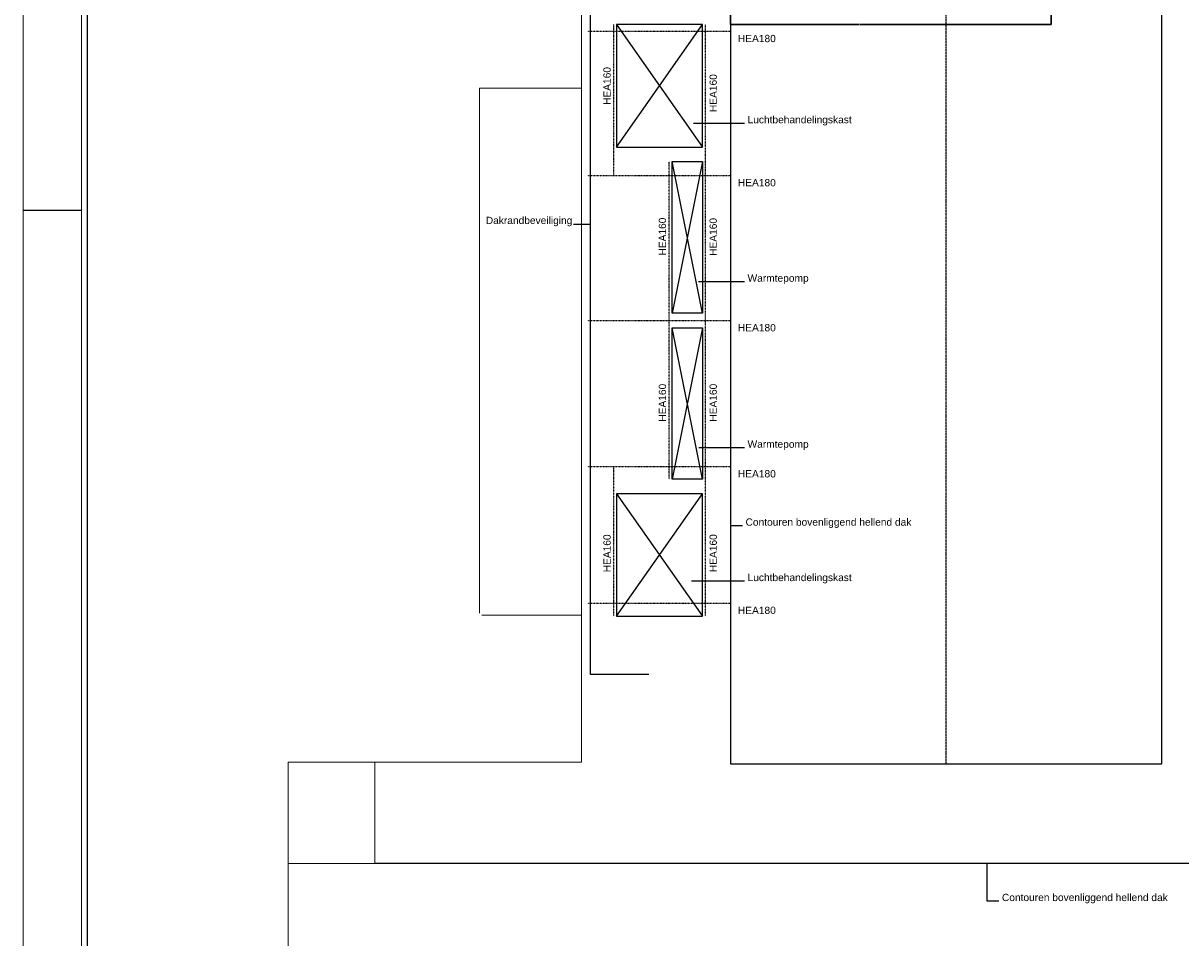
# Model space of a CAD drawing. Header units: millimetres. Extents: x 0 to 118800, y 0 to 84000.
# Tile 2 of 40: x 0 to 39714, y 34432 to 65812. Entities that reach past the tile are written whole.
import ezdxf

# ---------------------------------------------------------------- set-up
doc = ezdxf.new("R2010")
doc.units = ezdxf.units.MM
doc.linetypes.add('DASHDOT2', pattern=[12.7, 6.35, -3.175, 0, -3.175])
doc.linetypes.add('HIDDEN2', pattern=[0.1875, 0.125, -0.0625])
for name, color, linetype in [('A--$01A__Algemeen-Txt25', 2, 'Continuous'), ('A--L01A_Algemeen (lijnen t.b.v. tekst)', 1, 'Continuous'), ('A--L27A_Daken', 1, 'Continuous'), ('A--L28B_Hoofddraagconstructies', 2, 'Continuous'), ('A--L34A_Balustrades e.d.', 1, 'Continuous'), ('A--L57A_Luchtbehandeling', 1, 'Continuous'), ('A--L57B_Luchtbehandeling', 2, 'Continuous'), ('DVDVB-AL-Kader-Vouwmerken', 7, 'Continuous')]:
    doc.layers.add(name, color=color, linetype=linetype)
for name, color, linetype, lineweight in [('X-L0_C_afwerking', 7, 'Continuous', 5), ('X-L0_C_projectielijn', 8, 'Continuous', 5), ('X-L21_C_buitenwanden', 7, 'Continuous', 30)]:
    doc.layers.add(name, color=color, linetype=linetype, lineweight=lineweight)
doc.styles.add('DVD_ALG 1.8mm_RE', font='arial.ttf', dxfattribs={"height": 1.8})
doc.styles.add('DVD_ALG 2.5mm_RE', font='arial.ttf', dxfattribs={"height": 2.5})
doc.styles.add('DVD_ALG 3.5mm_BO', font='arialbd.ttf', dxfattribs={"height": 3.5})
doc.styles.add('DVD_ALG 5.0mm_BO', font='arialbd.ttf', dxfattribs={"height": 5})

# ---------------------------------------------------------------- blocks, each defined once
blk = doc.blocks.new('DVDVB_02_--_ A2-Basispl-liggend')
at = {"color": 7, "lineweight": 9}
for points in [[(-583, -11), (11, -11), (11, 409), (-583, 409)], [(-573, 399), (1, 399), (1, -1), (-573, -1)]]:
    blk.add_lwpolyline(points, close=True, dxfattribs=at)
at = {"color": 7, "lineweight": 25}
blk.add_lwpolyline([(-572, 398), (-572, 0), (0, 0), (0, 398)], close=True, dxfattribs=at)
at = {"layer": 'DVDVB-AL-Kader-Vouwmerken'}
blk.add_line((-583, 286), (-573, 286), dxfattribs=at)
at = {"color": 7, "lineweight": 13}
for tag, p, height, style in [('TITEL', (-85, 90.18), 5, 'DVD_ALG 5.0mm_BO'), ('SUBTITEL', (-85, 76.18), 3.2, 'DVD_ALG 3.5mm_BO'), ('BOUWLAAGCODE', (-85, 66.16), 2.5, 'DVD_ALG 2.5mm_RE'), ('BOUWLAAGNAAM', (-70.61, 66.09), 2.5, 'DVD_ALG 2.5mm_RE'), ('GEBOUWCODE', (-85, 62.16), 2.5, 'DVD_ALG 2.5mm_RE'), ('GEBOUWNAAM', (-70.61, 62.09), 2.5, 'DVD_ALG 2.5mm_RE'), ('OBJECTCODE', (-85, 58.16), 2.5, 'DVD_ALG 2.5mm_RE'), ('OBJECTNAAM', (-70.61, 58.09), 2.5, 'DVD_ALG 2.5mm_RE'), ('SCHAAL', (-70.61, 48.19), 2, 'DVD_ALG 1.8mm_RE'), ('DATUM', (-70.61, 45.31), 2, 'DVD_ALG 1.8mm_RE'), ('BVO', (-78.55, 41.73), 1.5, 'DVD_ALG 1.8mm_RE'), ('NVO', (-50.39, 41.73), 1.5, 'DVD_ALG 1.8mm_RE')]:
    blk.add_attdef(tag, p, '', height=height, dxfattribs=dict(at, style=style))

msp = doc.modelspace()

# ---------------------------------------------------------------- linework, layer by layer
at = {"layer": 'A--L01A_Algemeen (lijnen t.b.v. tekst)'}
for points in [[(24741, 62375), (22993, 62375)], [(24741, 56937), (23172, 56937)], [(24741, 51241), (23174, 51241)], [(24672, 48567), (24269, 48567)], [(33467, 35689), (33064, 35689), (33064, 36987)]]:
    msp.add_lwpolyline(points, dxfattribs=at)
at = {"layer": 'A--L27A_Daken'}
msp.add_lwpolyline([(24269, 40396), (39058, 40396), (39058, 70652), (24269, 70652)], close=True, dxfattribs=at)
at = {"layer": 'A--L27A_Daken', "linetype": 'HIDDEN2', "ltscale": 50}
msp.add_lwpolyline([(31663, 40396), (31663, 70652)], dxfattribs=at)
at = {"layer": 'A--L27A_Daken'}
msp.add_lwpolyline([(53569, 36987), (12059, 36987)], dxfattribs=at)
at = {"layer": 'A--L28B_Hoofddraagconstructies', "linetype": 'DASHDOT2', "ltscale": 0.5}
for points in [[(19359, 65532), (24269, 65532)], [(20259, 60587), (20259, 65762)], [(22159, 50162), (22159, 61062)], [(19359, 60587), (24269, 60587)], [(19359, 55612), (24269, 55612)], [(19359, 50599), (24269, 50599)], [(20259, 45462), (20259, 50599)], [(19359, 45914), (24269, 45914)]]:
    msp.add_lwpolyline(points, dxfattribs=at)
at = {"layer": 'A--L34A_Balustrades e.d.'}
msp.add_lwpolyline([(21459, 43462), (19459, 43462), (19459, 67762), (21459, 67762)], dxfattribs=at)
at = {"layer": 'A--L57A_Luchtbehandeling'}
for points in [[(20359, 61562), (23309, 65762)], [(20359, 65762), (23309, 61562)], [(23309, 55862), (22259, 61062)], [(23309, 61062), (22259, 55862)], [(23309, 50162), (22259, 55362)], [(23309, 55362), (22259, 50162)], [(20359, 45462), (23309, 49662)], [(20359, 49662), (23309, 45462)]]:
    msp.add_lwpolyline(points, dxfattribs=at)
at = {"layer": 'A--L57B_Luchtbehandeling'}
for points in [[(23309, 65762), (20359, 65762), (20359, 61562), (23309, 61562)], [(22259, 61062), (23309, 61062), (23309, 55862), (22259, 55862)], [(22259, 55362), (23309, 55362), (23309, 50162), (22259, 50162)], [(23309, 49662), (20359, 49662), (20359, 45462), (23309, 45462)]]:
    msp.add_lwpolyline(points, close=True, dxfattribs=at)
at = {"layer": 'X-L0_C_projectielijn'}
for p, q in [((19159, 75682), (19159, 40457)), ((19159, 63582), (15659, 63582)), ((15659, 63582), (15659, 45572)), ((15729, 45502), (19159, 45502)), ((9089, 40457), (9089, 16967)), ((19159, 40457), (9089, 40457))]:
    msp.add_line(p, q, dxfattribs=at)
msp.add_lwpolyline([(12059, 40457), (12059, 36987), (9089, 36987)], dxfattribs=at)
at = {"layer": 'X-L21_C_buitenwanden'}
for p, q in [((24269, 70652), (24269, 65762)), ((35269, 65762), (35269, 68812)), ((24269, 65762), (28684, 65762)), ((28704, 65762), (35269, 65762))]:
    msp.add_line(p, q, dxfattribs=at)

# ---------------------------------------------------------------- block references
at = {"layer": 'X-L0_C_afwerking', "xscale": 200, "yscale": 200, "zscale": 200}
msp.add_blockref('DVDVB_02_--_ A2-Basispl-liggend', (116600, 2200), dxfattribs=at)

# ---------------------------------------------------------------- texts
at = {"layer": 'A--$01A__Algemeen-Txt25', "char_height": 250, "attachment_point": 1, "style": 'DVD_ALG 2.5mm_RE'}
for s, insert, width in [('HEA180', (24519, 65410), 1743.74), ('Luchtbehandelingskast', (24850, 62628), 4713.65), ('HEA180', (24519, 60465), 1743.74), ('Warmtepomp', (24850, 57190), 2322.14), ('HEA180', (24519, 55490), 1743.74), ('Warmtepomp', (24850, 51495), 2322.14), ('HEA180', (24519, 50477), 1743.74), ('Contouren bovenliggend hellend dak', (24781, 48821), 5842.89), ('HEA180', (24519, 45792), 1743.74), ('Contouren bovenliggend hellend dak', (33576, 35943), 5842.89)]:
    msp.add_mtext(s, dxfattribs=dict(at, insert=insert, width=width))

# ---------------------------------------------------------------- next in the draw order: texts
at = {"layer": 'A--$01A__Algemeen-Txt25', "char_height": 250, "attachment_point": 1, "rotation": 90, "style": 'DVD_ALG 2.5mm_RE', "bg_fill": 3, "box_fill_scale": 1.2, "bg_fill_color": 256, "bg_fill_transparency": 0}
for insert, width in [((19904, 63007), 1319.54), ((21804, 57839), 1319.54), ((21804, 52140), 1319.54), ((19904, 46972), 1319.54), ((23546, 46977), 1312.72)]:
    msp.add_mtext('HEA160', dxfattribs=dict(at, insert=insert, width=width))
at = {"layer": 'A--$01A__Algemeen-Txt25', "char_height": 250, "attachment_point": 1, "style": 'DVD_ALG 2.5mm_RE', "bg_fill": 3, "box_fill_scale": 1.2, "bg_fill_color": 256, "bg_fill_transparency": 0}
for s, insert, width in [('Dakrandbeveiliging', (15870, 59170), 2931.78), ('Luchtbehandelingskast', (24850, 46920), 4713.65)]:
    msp.add_mtext(s, dxfattribs=dict(at, insert=insert, width=width))

# ---------------------------------------------------------------- next in the draw order: linework, layer by layer
at = {"layer": 'A--L01A_Algemeen (lijnen t.b.v. tekst)'}
for points in [[(18874, 58918), (19459, 58918)], [(24741, 46667), (22923, 46667)]]:
    msp.add_lwpolyline(points, dxfattribs=at)
at = {"layer": 'A--L28B_Hoofddraagconstructies', "linetype": 'DASHDOT2', "ltscale": 0.5}
msp.add_lwpolyline([(23409, 45462), (23409, 65762)], dxfattribs=at)

# ---------------------------------------------------------------- next in the draw order: texts
at = {"layer": 'A--$01A__Algemeen-Txt25', "char_height": 250, "width": 1312.72, "attachment_point": 1, "rotation": 90, "style": 'DVD_ALG 2.5mm_RE', "bg_fill": 3, "box_fill_scale": 1.2, "bg_fill_color": 256, "bg_fill_transparency": 0}
for insert in [(23546, 62762), (23546, 57828), (23546, 52140)]:
    msp.add_mtext('HEA160', dxfattribs=dict(at, insert=insert))

doc.saveas('drawing.dxf')
